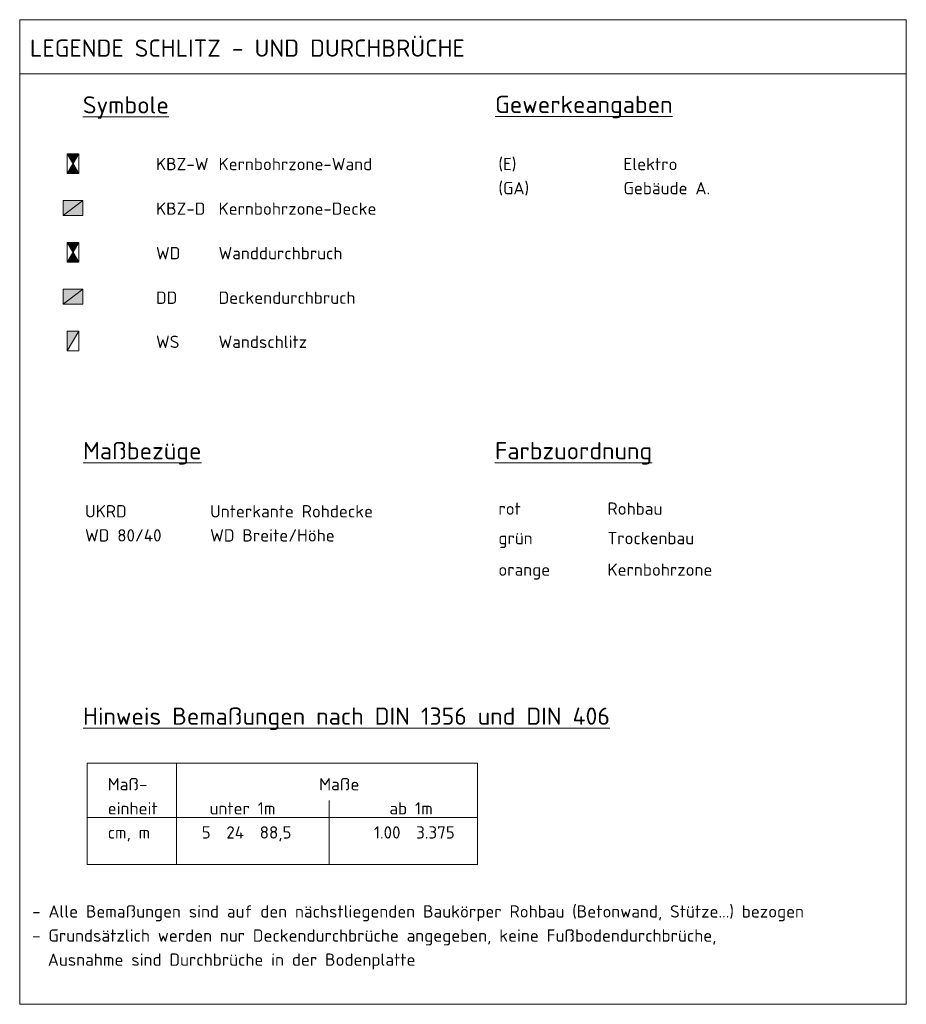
# Model space of a CAD drawing. Header units: millimetres. Extents: x 1523 to 75153, y -41886 to 10268.
# Tile 21 of 54: x 1523 to 10523, y 271 to 10268. Entities that reach past the tile are written whole.
import ezdxf

# ---------------------------------------------------------------- set-up
doc = ezdxf.new("R2010")
doc.units = ezdxf.units.MM
doc.layers.add('AD_Detail', color=7, linetype='Continuous', lineweight=13)
doc.layers.add('Text', color=7, linetype='Continuous', lineweight=9)
doc.layers.add('XX', color=7, linetype='Continuous', lineweight=18, true_color=0x804040)
doc.styles.add('ISOCPEUR', font='isocpeur.ttf', dxfattribs={"height": 125})
doc.styles.add('ISOCPEUR_B', font='txt', dxfattribs={"height": 175})

msp = doc.modelspace()

# ---------------------------------------------------------------- hatches: boundary and pattern name
at = {"layer": 'AD_Detail', "true_color": 0xff8000}
for points in [[(2064.585, 8805.628), (2124.585, 8905.628), (2004.585, 8905.628)], [(2004.585, 8705.628), (2124.585, 8705.628), (2064.585, 8805.628)]]:
    msp.add_hatch(color=30, dxfattribs=at).paths.add_polyline_path(points)
at = {"layer": 'AD_Detail', "true_color": 0xff0000}
h = msp.add_hatch(color=1, dxfattribs=at)
h.paths.add_polyline_path([(2164.585, 7380.628), (2164.585, 7530.628), (1964.585, 7530.628), (1964.585, 7380.628)])
h.paths.add_polyline_path([(1964.585, 8280.628), (2164.585, 8280.628), (2164.585, 8430.628), (1964.585, 8430.628)])
at = {"layer": 'AD_Detail', "true_color": 0x964b00}
for points in [[(2064.585, 7905.628), (2124.585, 8005.628), (2004.585, 8005.628)], [(2004.585, 7805.628), (2124.585, 7805.628), (2064.585, 7905.628)], [(2004.59, 6905.636), (2124.58, 7105.62), (2004.59, 7105.62)]]:
    msp.add_hatch(color=34, dxfattribs=at).paths.add_polyline_path(points)

# ---------------------------------------------------------------- linework, layer by layer
at = {"layer": 'XX', "color": 7, "lineweight": 13}
for p, q in [((1522.973, 271.09), (1522.973, 10267.642)), ((1522.973, 10267.642), (10522.973, 10267.642)), ((10522.973, 10267.642), (10522.973, 271.09)), ((10522.973, 9717.642), (1522.973, 9717.642)), ((2124.585, 8905.628), (2004.585, 8905.628)), ((2004.585, 8905.628), (2064.585, 8805.628)), ((2064.585, 8805.628), (2124.585, 8905.628)), ((2064.585, 8805.628), (2004.585, 8705.628)), ((2124.585, 8705.628), (2064.585, 8805.628)), ((2004.585, 8705.628), (2124.585, 8705.628)), ((2124.585, 8005.628), (2004.585, 8005.628)), ((2004.585, 8005.628), (2064.585, 7905.628)), ((2064.585, 7905.628), (2124.585, 8005.628)), ((2064.585, 7905.628), (2004.585, 7805.628)), ((2124.585, 7805.628), (2064.585, 7905.628)), ((2004.585, 7805.628), (2124.585, 7805.628)), ((2124.58, 7105.62), (2004.59, 7105.62)), ((2004.59, 7105.62), (2004.59, 6905.636)), ((2004.59, 6905.636), (2124.58, 7105.62)), ((2207.346, 2718.204), (6168.953, 2718.204)), ((2207.346, 2168.204), (2207.346, 2718.204)), ((2207.346, 2718.204), (3114.193, 2718.204)), ((2207.346, 1691.09), (2207.346, 2718.204)), ((3114.193, 2718.204), (3114.193, 1691.09)), ((6168.953, 2718.204), (6168.953, 2168.204)), ((4664.193, 1691.09), (4664.193, 2341.09)), ((6168.953, 2168.204), (2207.346, 2168.204)), ((2207.346, 2168.204), (6168.953, 2168.204)), ((2207.346, 1691.09), (2207.346, 2168.204)), ((6168.953, 2168.204), (6168.953, 1691.09)), ((6168.953, 1691.09), (2207.346, 1691.09)), ((3114.193, 1691.09), (2207.346, 1691.09)), ((10522.973, 271.09), (1522.973, 271.09))]:
    msp.add_line(p, q, dxfattribs=at)
at = {"layer": 'XX', "color": 7}
for p, q in [((2004.585, 8905.628), (2124.585, 8905.628)), ((2004.585, 8705.628), (2004.585, 8905.628)), ((2004.585, 8905.628), (2124.585, 8705.628)), ((2124.585, 8905.628), (2004.585, 8705.628)), ((2124.585, 8905.628), (2124.585, 8705.628)), ((2124.585, 8705.628), (2004.585, 8705.628)), ((1964.585, 8280.628), (2164.585, 8430.628)), ((1964.585, 8430.628), (2164.585, 8430.628)), ((1964.585, 8280.628), (1964.585, 8430.628)), ((2164.585, 8430.628), (2164.585, 8280.628)), ((2164.585, 8280.628), (1964.585, 8280.628)), ((2004.585, 8005.628), (2124.585, 8005.628)), ((2004.585, 7805.628), (2004.585, 8005.628)), ((2004.585, 8005.628), (2124.585, 7805.628)), ((2124.585, 8005.628), (2004.585, 7805.628)), ((2124.585, 8005.628), (2124.585, 7805.628)), ((2124.585, 7805.628), (2004.585, 7805.628)), ((1964.585, 7380.628), (2164.585, 7530.628)), ((1964.585, 7530.628), (2164.585, 7530.628)), ((1964.585, 7530.628), (1964.585, 7380.628)), ((2164.585, 7530.628), (2164.585, 7380.628)), ((2164.585, 7380.628), (1964.585, 7380.628)), ((2124.585, 7105.628), (2004.585, 6905.628)), ((2004.59, 7105.62), (2124.59, 7105.62)), ((2004.59, 6905.62), (2004.59, 7105.62)), ((2124.59, 7105.62), (2124.59, 6905.62)), ((2124.59, 6905.62), (2004.59, 6905.62))]:
    msp.add_line(p, q, dxfattribs=at)
at = {"layer": 'XX'}
for p, q in [((2164.585, 8430.628), (1964.585, 8430.628)), ((1964.585, 8430.628), (1964.585, 8280.628)), ((2164.585, 8280.628), (2164.585, 8430.628)), ((1964.585, 8280.628), (2164.585, 8280.628)), ((2164.585, 7530.628), (1964.585, 7530.628)), ((1964.585, 7530.628), (1964.585, 7380.628)), ((2164.585, 7380.628), (2164.585, 7530.628)), ((1964.585, 7380.628), (2164.585, 7380.628))]:
    msp.add_line(p, q, dxfattribs=at)

# ---------------------------------------------------------------- texts
at = {"layer": 'Text', "char_height": 175, "attachment_point": 1, "style": 'ISOCPEUR_B', "bg_fill": 3, "box_fill_scale": 1.25, "bg_fill_color": 256, "bg_fill_true_color": 13158600, "bg_fill_transparency": 0}
for s, insert, width in [('LEGENDE SCHLITZ - UND DURCHBRÜCHE', (1626.753, 10066.402), 5295.14594), ('\\LSymbole', (2164.253, 9490.186), 1070.25281), ('\\LGewerkeangaben', (6349.218, 9495.186), 2180.59), ('\\LMaßbezüge', (2166.31, 5979.302), 1439.02906), ('\\LFarbzuordnung', (6347.08, 5979.302), 1940.08375), ('\\LHinweis Bemaßungen nach DIN 1356 und DIN 406', (2166.31, 3284.237), 6445.5675)]:
    msp.add_mtext(s, dxfattribs=dict(at, insert=insert, width=width))
at = {"layer": 'Text', "char_height": 125, "attachment_point": 1, "style": 'ISOCPEUR'}
for s, insert, width in [('KBZ-W', (2906.482, 8864.702), 637.34156), ('^I', (3432.341, 8864.702), 132.27844), ('Kernbohrzone-Wand', (3541.482, 8864.702), 1879.95719), ('(E)', (6382.08, 8864.702), 228.48094), ('^I^I', (6570.596, 8864.702), 1310.75906), ('Elektro', (7652.08, 8864.702), 677.42594), ('(GA)', (6382.08, 8619.962), 376.79312), ('^I^I', (6692.966, 8619.962), 1162.44688), ('Gebäude A.', (7652.08, 8619.962), 1042.19375), ('KBZ-D', (2906.482, 8411.577), 589.24031), ('^I', (3392.654, 8411.577), 180.37969), ('Kernbohrzone-Decke', (3541.482, 8411.577), 1924.05), ('WD', (2906.482, 7959.702), 288.6075), ('^I', (3144.607, 7959.702), 481.0125), ('Wanddurchbruch', (3541.482, 7959.702), 1511.18094), ('DD', (2906.482, 7507.708), 240.50625), ('^I', (3104.919, 7507.708), 529.11375), ('Deckendurchbruch', (3541.482, 7507.708), 1663.50156), ('WS', (2906.482, 7059.702), 288.6075), ('^I', (3144.607, 7059.702), 481.0125), ('Wandschlitz', (3541.482, 7059.702), 1106.32875), ('UKRD', (2186.31, 5339.272), 481.0125), ('^I^I', (2583.185, 5339.272), 1058.2275), ('Unterkante Rohdecke', (3456.31, 5339.272), 2000.21031), ('Rohbau', (7489.863, 5366.437), 661.39219), ('WD 80/40', (2186.31, 5094.532), 933.96594), ('WD Breite/Höhe', (3456.31, 5094.532), 1499.15563), ('^I', (2956.909, 5094.532), 605.27406), ('Trockenbau', (7489.863, 5066.604), 1062.23594), ('Kernbohrzone ', (7489.863, 4746.604), 1370.88562), ('Maß-', (2416.521, 2568.004), 472.99563), ('^I', (3370.412, 2568.004), 769.62), ('       Maße', (4005.412, 2568.004), 1118.35406), ('einheit', (2416.521, 2323.264), 613.29094), (' unter 1m', (3370.412, 2323.264), 905.90688), ('^I^I', (4117.86, 2323.264), 1402.95312), ('ab 1m', (5275.412, 2323.264), 521.09687), ('cm, m', (2416.521, 2078.525), 509.07156), ('5  24  88,5', (3370.412, 2078.525), 1082.27813), ('^I', (4263.381, 2078.525), 456.96188), ('      1.00  3.375', (4640.412, 2078.525), 1551.26531), ('- Alle Bemaßungen sind auf den nächstliegenden Baukörper Rohbau (Betonwand, Stütze...) bezogen', (1649.513, 1276.528), 9407.80281), ('- Grundsätzlich werden nur Deckendurchbrüche angegeben, keine Fußbodendurchbrüche,', (1649.513, 1031.788), 8313.49938), ('  Ausnahme sind Durchbrüche in der Bodenplatte ', (1649.513, 787.049), 4749.99844)]:
    msp.add_mtext(s, dxfattribs=dict(at, insert=insert, width=width))
at = {"layer": 'Text', "color": 1, "true_color": 0xff0000, "insert": (6382.08, 5366.437), "char_height": 125, "width": 292.61594, "attachment_point": 1, "style": 'ISOCPEUR', "bg_fill": 3, "box_fill_scale": 1.25, "bg_fill_color": 256, "bg_fill_true_color": 13158600, "bg_fill_transparency": 0}
msp.add_mtext('rot', dxfattribs=at)
at = {"layer": 'Text', "color": 96, "true_color": 0x008000, "insert": (6382.08, 5066.604), "char_height": 125, "width": 416.8775, "attachment_point": 1, "style": 'ISOCPEUR'}
msp.add_mtext('grün', dxfattribs=at)
at = {"layer": 'Text', "color": 30, "true_color": 0xff8000, "insert": (6382.08, 4746.604), "char_height": 125, "width": 633.33313, "attachment_point": 1, "style": 'ISOCPEUR'}
msp.add_mtext('orange', dxfattribs=at)

doc.saveas('drawing.dxf')
